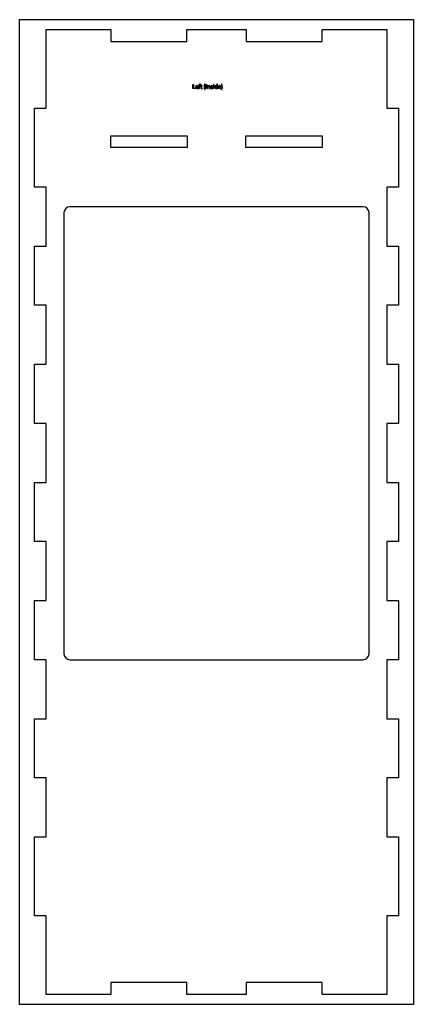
# Model space of a CAD drawing. Extents: x -84 to 483, y -508 to 909.
import ezdxf

# ---------------------------------------------------------------- set-up
doc = ezdxf.new("R2010")
doc.units = 0
doc.header["$MEASUREMENT"] = 0
doc.layers.add('LAYER_1', color=7, linetype='CONTINUOUS')

# ---------------------------------------------------------------- blocks, each defined once
blk = doc.blocks.new('BLOCK_2')
at = {"layer": 'LAYER_1', "color": 7}
blk.add_lwpolyline([(-45.7, 895), (47.1, 895), (47.1, 878), (157, 878), (157, 895), (242, 895), (242, 878), (351.9, 878), (351.9, 895), (444.7, 895), (444.7, 781.6), (461.7, 781.6), (461.7, 668.2), (444.7, 668.2), (444.7, 583.2), (461.7, 583.2), (461.7, 498.1), (444.7, 498.1), (444.7, 413.1), (461.7, 413.1), (461.7, 328.1), (444.7, 328.1), (444.7, 243), (461.7, 243), (461.7, 158), (444.7, 158), (444.7, 72.9), (461.7, 72.9), (461.7, -12.1), (444.7, -12.1), (444.7, -97.1), (461.7, -97.1), (461.7, -182.2), (444.7, -182.2), (444.7, -267.2), (461.7, -267.2), (461.7, -380.6), (444.7, -380.6), (444.7, -494), (351.9, -494), (351.9, -477), (242, -477), (242, -494), (157, -494), (157, -477), (47.1, -477), (47.1, -494), (-45.7, -494), (-45.7, -380.6), (-62.7, -380.6), (-62.7, -267.2), (-45.7, -267.2), (-45.7, -182.2), (-62.7, -182.2), (-62.7, -97.1), (-45.7, -97.1), (-45.7, -12.1), (-62.7, -12.1), (-62.7, 72.9), (-45.7, 72.9), (-45.7, 158), (-62.7, 158), (-62.7, 243), (-45.7, 243), (-45.7, 328.1), (-62.7, 328.1), (-62.7, 413.1), (-45.7, 413.1), (-45.7, 498.1), (-62.7, 498.1), (-62.7, 583.2), (-45.7, 583.2), (-45.7, 668.2), (-62.7, 668.2), (-62.7, 781.6), (-45.7, 781.6), (-45.7, 895)], dxfattribs=at)
blk = doc.blocks.new('BLOCK_3')
at = {"layer": 'LAYER_1', "color": 7}
for points in [[(47.4, 742.1), (157.3, 742.1), (157.3, 725.1), (47.4, 725.1), (47.4, 742.1)], [(241.7, 742.1), (351.6, 742.1), (351.6, 725.1), (241.7, 725.1), (241.7, 742.1)]]:
    blk.add_lwpolyline(points, dxfattribs=at)

msp = doc.modelspace()

# ---------------------------------------------------------------- hatches: boundary and pattern name
at = {"layer": 'LAYER_1'}
h = msp.add_hatch(color=1, dxfattribs=at)
h.dxf.hatch_style = 2
h.paths.add_polyline_path([(165.5, 816), (166.3, 816), (166.3, 810.6), (168.9, 810.6), (168.9, 809.9), (165.5, 809.9)])
h = msp.add_hatch(color=1, dxfattribs=at)
h.dxf.hatch_style = 2
edge = h.paths.add_edge_path()
edge.add_spline(control_points=[(170, 812), (170, 810.9), (170.7, 810.5), (171.5, 810.5), (172.1, 810.5), (172.4, 810.6), (172.7, 810.7), (172.7, 810.7), (172.9, 810.1), (172.9, 810.1), (172.6, 810), (172.1, 809.9), (171.4, 809.9), (170.1, 809.9), (169.3, 810.7), (169.3, 812.1), (169.3, 813.4), (170, 814.4), (171.3, 814.4), (172.7, 814.4), (173.1, 813.2), (173.1, 812.4), (173.1, 812.2), (173.1, 812.1), (173.1, 812), (173.1, 812), (170, 812), (170, 812), (170, 812), (170, 812), (170, 812)], knot_values=[0, 0, 0, 0, 1, 1, 1, 2, 2, 2, 3, 3, 3, 4, 4, 4, 5, 5, 5, 6, 6, 6, 7, 7, 7, 8, 8, 8, 9, 9, 9, 10, 10, 10, 10], degree=3, periodic=1)
edge = h.paths.add_edge_path()
edge.add_spline(control_points=[(172.3, 812.6), (172.3, 813), (172.1, 813.8), (171.2, 813.8), (170.4, 813.8), (170.1, 813.1), (170, 812.6), (170, 812.6), (172.3, 812.6), (172.3, 812.6)], knot_values=[0, 0, 0, 0, 1, 1, 1, 2, 2, 2, 3, 3, 3, 3], degree=3, periodic=1)
h = msp.add_hatch(color=1, dxfattribs=at)
h.dxf.hatch_style = 2
edge = h.paths.add_edge_path()
edge.add_spline(control_points=[(174.2, 809.9), (174.2, 809.9), (174.2, 813.7), (174.2, 813.7), (174.2, 813.7), (173.6, 813.7), (173.6, 813.7), (173.6, 813.7), (173.6, 814.3), (173.6, 814.3), (173.6, 814.3), (174.2, 814.3), (174.2, 814.3), (174.2, 814.3), (174.2, 814.5), (174.2, 814.5), (174.2, 815.1), (174.3, 815.7), (174.7, 816), (175, 816.3), (175.4, 816.4), (175.7, 816.4), (176, 816.4), (176.2, 816.4), (176.4, 816.3), (176.4, 816.3), (176.3, 815.7), (176.3, 815.7), (176.2, 815.8), (176, 815.8), (175.8, 815.8), (175.1, 815.8), (174.9, 815.2), (174.9, 814.5), (174.9, 814.5), (174.9, 814.3), (174.9, 814.3), (174.9, 814.3), (176, 814.3), (176, 814.3), (176, 814.3), (176, 813.7), (176, 813.7), (176, 813.7), (174.9, 813.7), (174.9, 813.7), (174.9, 813.7), (174.9, 809.9), (174.9, 809.9), (174.9, 809.9), (174.2, 809.9), (174.2, 809.9)], knot_values=[0, 0, 0, 0, 1, 1, 1, 2, 2, 2, 3, 3, 3, 4, 4, 4, 5, 5, 5, 6, 6, 6, 7, 7, 7, 8, 8, 8, 9, 9, 9, 10, 10, 10, 11, 11, 11, 12, 12, 12, 13, 13, 13, 14, 14, 14, 15, 15, 15, 16, 16, 16, 17, 17, 17, 17], degree=3, periodic=1)
h = msp.add_hatch(color=1, dxfattribs=at)
h.dxf.hatch_style = 2
edge = h.paths.add_edge_path()
edge.add_spline(control_points=[(177.8, 815.3), (177.8, 815.3), (177.8, 814.3), (177.8, 814.3), (177.8, 814.3), (178.9, 814.3), (178.9, 814.3), (178.9, 814.3), (178.9, 813.7), (178.9, 813.7), (178.9, 813.7), (177.8, 813.7), (177.8, 813.7), (177.8, 813.7), (177.8, 811.4), (177.8, 811.4), (177.8, 810.8), (177.9, 810.5), (178.4, 810.5), (178.6, 810.5), (178.7, 810.5), (178.8, 810.6), (178.8, 810.6), (178.9, 810), (178.9, 810), (178.7, 809.9), (178.5, 809.8), (178.1, 809.8), (177.8, 809.8), (177.5, 810), (177.3, 810.2), (177.1, 810.4), (177, 810.8), (177, 811.3), (177, 811.3), (177, 813.7), (177, 813.7), (177, 813.7), (176.3, 813.7), (176.3, 813.7), (176.3, 813.7), (176.3, 814.3), (176.3, 814.3), (176.3, 814.3), (177, 814.3), (177, 814.3), (177, 814.3), (177, 815.1), (177, 815.1), (177, 815.1), (177.8, 815.3), (177.8, 815.3)], knot_values=[0, 0, 0, 0, 1, 1, 1, 2, 2, 2, 3, 3, 3, 4, 4, 4, 5, 5, 5, 6, 6, 6, 7, 7, 7, 8, 8, 8, 9, 9, 9, 10, 10, 10, 11, 11, 11, 12, 12, 12, 13, 13, 13, 14, 14, 14, 15, 15, 15, 16, 16, 16, 17, 17, 17, 17], degree=3, periodic=1)
h = msp.add_hatch(color=1, dxfattribs=at)
h.dxf.hatch_style = 2
edge = h.paths.add_edge_path()
edge.add_spline(control_points=[(183.4, 816.2), (182.7, 815.3), (182.3, 814.1), (182.3, 812.5), (182.3, 810.9), (182.8, 809.8), (183.4, 808.9), (183.4, 808.9), (182.8, 808.9), (182.8, 808.9), (182.2, 809.6), (181.6, 810.8), (181.6, 812.5), (181.6, 814.3), (182.2, 815.4), (182.8, 816.2), (182.8, 816.2), (183.4, 816.2), (183.4, 816.2)], knot_values=[0, 0, 0, 0, 1, 1, 1, 2, 2, 2, 3, 3, 3, 4, 4, 4, 5, 5, 5, 6, 6, 6, 6], degree=3, periodic=1)
h = msp.add_hatch(color=1, dxfattribs=at)
h.dxf.hatch_style = 2
h.paths.add_polyline_path([(185.1, 816), (185.1, 809.9), (184.3, 809.9), (184.3, 816)])
h = msp.add_hatch(color=1, dxfattribs=at)
h.dxf.hatch_style = 2
edge = h.paths.add_edge_path()
edge.add_spline(control_points=[(186.5, 813.1), (186.5, 813.6), (186.5, 813.9), (186.5, 814.3), (186.5, 814.3), (187.2, 814.3), (187.2, 814.3), (187.2, 814.3), (187.2, 813.6), (187.2, 813.6), (187.2, 813.6), (187.2, 813.6), (187.2, 813.6), (187.4, 814), (187.9, 814.4), (188.7, 814.4), (189.3, 814.4), (190.2, 814), (190.2, 812.5), (190.2, 812.5), (190.2, 809.9), (190.2, 809.9), (190.2, 809.9), (189.4, 809.9), (189.4, 809.9), (189.4, 809.9), (189.4, 812.5), (189.4, 812.5), (189.4, 813.2), (189.1, 813.7), (188.4, 813.7), (187.9, 813.7), (187.5, 813.4), (187.3, 812.9), (187.3, 812.8), (187.3, 812.7), (187.3, 812.6), (187.3, 812.6), (187.3, 809.9), (187.3, 809.9), (187.3, 809.9), (186.5, 809.9), (186.5, 809.9), (186.5, 809.9), (186.5, 813.1), (186.5, 813.1), (186.5, 813.1), (186.5, 813.1), (186.5, 813.1)], knot_values=[0, 0, 0, 0, 1, 1, 1, 2, 2, 2, 3, 3, 3, 4, 4, 4, 5, 5, 5, 6, 6, 6, 7, 7, 7, 8, 8, 8, 9, 9, 9, 10, 10, 10, 11, 11, 11, 12, 12, 12, 13, 13, 13, 14, 14, 14, 15, 15, 15, 16, 16, 16, 16], degree=3, periodic=1)
h = msp.add_hatch(color=1, dxfattribs=at)
h.dxf.hatch_style = 2
edge = h.paths.add_edge_path()
edge.add_spline(control_points=[(191.4, 810.7), (191.6, 810.6), (192, 810.4), (192.4, 810.4), (193, 810.4), (193.3, 810.7), (193.3, 811.1), (193.3, 811.5), (193, 811.7), (192.5, 811.9), (191.7, 812.2), (191.3, 812.6), (191.3, 813.1), (191.3, 813.8), (191.9, 814.4), (192.8, 814.4), (193.2, 814.4), (193.6, 814.3), (193.9, 814.1), (193.9, 814.1), (193.7, 813.5), (193.7, 813.5), (193.5, 813.7), (193.2, 813.8), (192.8, 813.8), (192.3, 813.8), (192.1, 813.5), (192.1, 813.2), (192.1, 812.9), (192.3, 812.7), (192.9, 812.5), (193.6, 812.2), (194, 811.8), (194, 811.2), (194, 810.4), (193.4, 809.8), (192.4, 809.8), (191.9, 809.8), (191.5, 810), (191.2, 810.2), (191.2, 810.2), (191.4, 810.7), (191.4, 810.7)], knot_values=[0, 0, 0, 0, 1, 1, 1, 2, 2, 2, 3, 3, 3, 4, 4, 4, 5, 5, 5, 6, 6, 6, 7, 7, 7, 8, 8, 8, 9, 9, 9, 10, 10, 10, 11, 11, 11, 12, 12, 12, 13, 13, 13, 14, 14, 14, 14], degree=3, periodic=1)
h = msp.add_hatch(color=1, dxfattribs=at)
h.dxf.hatch_style = 2
edge = h.paths.add_edge_path()
edge.add_spline(control_points=[(195.9, 815.5), (195.9, 815.3), (195.7, 815), (195.4, 815), (195.1, 815), (195, 815.3), (195, 815.5), (195, 815.8), (195.1, 816), (195.4, 816), (195.7, 816), (195.9, 815.8), (195.9, 815.5)], knot_values=[0, 0, 0, 0, 1, 1, 1, 2, 2, 2, 3, 3, 3, 4, 4, 4, 4], degree=3, periodic=1)
h.paths.add_polyline_path([(195.1, 809.9), (195.1, 814.3), (195.8, 814.3), (195.8, 809.9)])
h = msp.add_hatch(color=1, dxfattribs=at)
h.dxf.hatch_style = 2
edge = h.paths.add_edge_path()
edge.add_spline(control_points=[(200.9, 816.3), (200.9, 816.3), (200.9, 811.1), (200.9, 811.1), (200.9, 810.7), (200.9, 810.2), (200.9, 809.9), (200.9, 809.9), (200.2, 809.9), (200.2, 809.9), (200.2, 809.9), (200.2, 810.7), (200.2, 810.7), (200.2, 810.7), (200.2, 810.7), (200.2, 810.7), (199.9, 810.2), (199.4, 809.9), (198.7, 809.9), (197.7, 809.9), (196.8, 810.7), (196.8, 812.1), (196.8, 813.5), (197.7, 814.4), (198.8, 814.4), (199.5, 814.4), (199.9, 814.1), (200.1, 813.7), (200.1, 813.7), (200.1, 813.7), (200.1, 813.7), (200.1, 813.7), (200.1, 816.3), (200.1, 816.3), (200.1, 816.3), (200.9, 816.3), (200.9, 816.3)], knot_values=[0, 0, 0, 0, 1, 1, 1, 2, 2, 2, 3, 3, 3, 4, 4, 4, 5, 5, 5, 6, 6, 6, 7, 7, 7, 8, 8, 8, 9, 9, 9, 10, 10, 10, 11, 11, 11, 12, 12, 12, 12], degree=3, periodic=1)
edge = h.paths.add_edge_path()
edge.add_spline(control_points=[(200.1, 812.5), (200.1, 812.6), (200.1, 812.8), (200.1, 812.9), (200, 813.4), (199.5, 813.8), (198.9, 813.8), (198.1, 813.8), (197.6, 813.1), (197.6, 812.1), (197.6, 811.2), (198.1, 810.5), (198.9, 810.5), (199.5, 810.5), (199.9, 810.8), (200.1, 811.4), (200.1, 811.5), (200.1, 811.6), (200.1, 811.8), (200.1, 811.8), (200.1, 812.5), (200.1, 812.5), (200.1, 812.5), (200.1, 812.5), (200.1, 812.5)], knot_values=[0, 0, 0, 0, 1, 1, 1, 2, 2, 2, 3, 3, 3, 4, 4, 4, 5, 5, 5, 6, 6, 6, 7, 7, 7, 8, 8, 8, 8], degree=3, periodic=1)
h = msp.add_hatch(color=1, dxfattribs=at)
h.dxf.hatch_style = 2
edge = h.paths.add_edge_path()
edge.add_spline(control_points=[(202.7, 812), (202.7, 810.9), (203.4, 810.5), (204.2, 810.5), (204.7, 810.5), (205.1, 810.6), (205.4, 810.7), (205.4, 810.7), (205.5, 810.1), (205.5, 810.1), (205.2, 810), (204.8, 809.9), (204.1, 809.9), (202.7, 809.9), (201.9, 810.7), (201.9, 812.1), (201.9, 813.4), (202.7, 814.4), (204, 814.4), (205.4, 814.4), (205.8, 813.2), (205.8, 812.4), (205.8, 812.2), (205.8, 812.1), (205.7, 812), (205.7, 812), (202.7, 812), (202.7, 812), (202.7, 812), (202.7, 812), (202.7, 812)], knot_values=[0, 0, 0, 0, 1, 1, 1, 2, 2, 2, 3, 3, 3, 4, 4, 4, 5, 5, 5, 6, 6, 6, 7, 7, 7, 8, 8, 8, 9, 9, 9, 10, 10, 10, 10], degree=3, periodic=1)
edge = h.paths.add_edge_path()
edge.add_spline(control_points=[(205, 812.6), (205, 813), (204.8, 813.8), (203.9, 813.8), (203.1, 813.8), (202.7, 813.1), (202.7, 812.6), (202.7, 812.6), (205, 812.6), (205, 812.6)], knot_values=[0, 0, 0, 0, 1, 1, 1, 2, 2, 2, 3, 3, 3, 3], degree=3, periodic=1)
h = msp.add_hatch(color=1, dxfattribs=at)
h.dxf.hatch_style = 2
edge = h.paths.add_edge_path()
edge.add_spline(control_points=[(206.3, 808.9), (206.9, 809.8), (207.4, 810.9), (207.4, 812.5), (207.4, 814.2), (206.9, 815.3), (206.3, 816.2), (206.3, 816.2), (206.9, 816.2), (206.9, 816.2), (207.4, 815.5), (208.1, 814.3), (208.1, 812.5), (208, 810.8), (207.4, 809.6), (206.9, 808.9), (206.9, 808.9), (206.3, 808.9), (206.3, 808.9)], knot_values=[0, 0, 0, 0, 1, 1, 1, 2, 2, 2, 3, 3, 3, 4, 4, 4, 5, 5, 5, 6, 6, 6, 6], degree=3, periodic=1)

# ---------------------------------------------------------------- linework, layer by layer
at = {"layer": 'LAYER_1', "color": 7}
msp.add_lwpolyline([(-84, 909.2), (483, 909.2), (483, -508.2), (-84, -508.2), (-84, 909.2)], dxfattribs=at)
at = {"layer": 'LAYER_1'}
for points in [[(165.5, 816), (166.3, 816), (166.3, 810.6), (168.9, 810.6), (168.9, 809.9), (165.5, 809.9), (165.5, 816), (165.5, 816)], [(185.1, 816), (185.1, 809.9), (184.3, 809.9), (184.3, 816), (185.1, 816)], [(195.1, 809.9), (195.1, 814.3), (195.8, 814.3), (195.8, 809.9), (195.1, 809.9)]]:
    msp.add_lwpolyline(points, dxfattribs=at)
for points, knots in [([(170, 812), (170, 810.9), (170.7, 810.5), (171.5, 810.5), (172.1, 810.5), (172.4, 810.6), (172.7, 810.7), (172.7, 810.7), (172.9, 810.1), (172.9, 810.1), (172.6, 810), (172.1, 809.9), (171.4, 809.9), (170.1, 809.9), (169.3, 810.7), (169.3, 812.1), (169.3, 813.4), (170, 814.4), (171.3, 814.4), (172.7, 814.4), (173.1, 813.2), (173.1, 812.4), (173.1, 812.2), (173.1, 812.1), (173.1, 812), (173.1, 812), (170, 812), (170, 812), (170, 812), (170, 812), (170, 812)], [0, 0, 0, 0, 1, 1, 1, 2, 2, 2, 3, 3, 3, 4, 4, 4, 5, 5, 5, 6, 6, 6, 7, 7, 7, 8, 8, 8, 9, 9, 9, 10, 10, 10, 10]), ([(172.3, 812.6), (172.3, 813), (172.1, 813.8), (171.2, 813.8), (170.4, 813.8), (170.1, 813.1), (170, 812.6), (170, 812.6), (172.3, 812.6), (172.3, 812.6)], [0, 0, 0, 0, 1, 1, 1, 2, 2, 2, 3, 3, 3, 3]), ([(174.2, 809.9), (174.2, 809.9), (174.2, 813.7), (174.2, 813.7), (174.2, 813.7), (173.6, 813.7), (173.6, 813.7), (173.6, 813.7), (173.6, 814.3), (173.6, 814.3), (173.6, 814.3), (174.2, 814.3), (174.2, 814.3), (174.2, 814.3), (174.2, 814.5), (174.2, 814.5), (174.2, 815.1), (174.3, 815.7), (174.7, 816), (175, 816.3), (175.4, 816.4), (175.7, 816.4), (176, 816.4), (176.2, 816.4), (176.4, 816.3), (176.4, 816.3), (176.3, 815.7), (176.3, 815.7), (176.2, 815.8), (176, 815.8), (175.8, 815.8), (175.1, 815.8), (174.9, 815.2), (174.9, 814.5), (174.9, 814.5), (174.9, 814.3), (174.9, 814.3), (174.9, 814.3), (176, 814.3), (176, 814.3), (176, 814.3), (176, 813.7), (176, 813.7), (176, 813.7), (174.9, 813.7), (174.9, 813.7), (174.9, 813.7), (174.9, 809.9), (174.9, 809.9), (174.9, 809.9), (174.2, 809.9), (174.2, 809.9)], [0, 0, 0, 0, 1, 1, 1, 2, 2, 2, 3, 3, 3, 4, 4, 4, 5, 5, 5, 6, 6, 6, 7, 7, 7, 8, 8, 8, 9, 9, 9, 10, 10, 10, 11, 11, 11, 12, 12, 12, 13, 13, 13, 14, 14, 14, 15, 15, 15, 16, 16, 16, 17, 17, 17, 17]), ([(177.8, 815.3), (177.8, 815.3), (177.8, 814.3), (177.8, 814.3), (177.8, 814.3), (178.9, 814.3), (178.9, 814.3), (178.9, 814.3), (178.9, 813.7), (178.9, 813.7), (178.9, 813.7), (177.8, 813.7), (177.8, 813.7), (177.8, 813.7), (177.8, 811.4), (177.8, 811.4), (177.8, 810.8), (177.9, 810.5), (178.4, 810.5), (178.6, 810.5), (178.7, 810.5), (178.8, 810.6), (178.8, 810.6), (178.9, 810), (178.9, 810), (178.7, 809.9), (178.5, 809.8), (178.1, 809.8), (177.8, 809.8), (177.5, 810), (177.3, 810.2), (177.1, 810.4), (177, 810.8), (177, 811.3), (177, 811.3), (177, 813.7), (177, 813.7), (177, 813.7), (176.3, 813.7), (176.3, 813.7), (176.3, 813.7), (176.3, 814.3), (176.3, 814.3), (176.3, 814.3), (177, 814.3), (177, 814.3), (177, 814.3), (177, 815.1), (177, 815.1), (177, 815.1), (177.8, 815.3), (177.8, 815.3)], [0, 0, 0, 0, 1, 1, 1, 2, 2, 2, 3, 3, 3, 4, 4, 4, 5, 5, 5, 6, 6, 6, 7, 7, 7, 8, 8, 8, 9, 9, 9, 10, 10, 10, 11, 11, 11, 12, 12, 12, 13, 13, 13, 14, 14, 14, 15, 15, 15, 16, 16, 16, 17, 17, 17, 17]), ([(183.4, 816.2), (182.7, 815.3), (182.3, 814.1), (182.3, 812.5), (182.3, 810.9), (182.8, 809.8), (183.4, 808.9), (183.4, 808.9), (182.8, 808.9), (182.8, 808.9), (182.2, 809.6), (181.6, 810.8), (181.6, 812.5), (181.6, 814.3), (182.2, 815.4), (182.8, 816.2), (182.8, 816.2), (183.4, 816.2), (183.4, 816.2)], [0, 0, 0, 0, 1, 1, 1, 2, 2, 2, 3, 3, 3, 4, 4, 4, 5, 5, 5, 6, 6, 6, 6]), ([(186.5, 813.1), (186.5, 813.6), (186.5, 813.9), (186.5, 814.3), (186.5, 814.3), (187.2, 814.3), (187.2, 814.3), (187.2, 814.3), (187.2, 813.6), (187.2, 813.6), (187.2, 813.6), (187.2, 813.6), (187.2, 813.6), (187.4, 814), (187.9, 814.4), (188.7, 814.4), (189.3, 814.4), (190.2, 814), (190.2, 812.5), (190.2, 812.5), (190.2, 809.9), (190.2, 809.9), (190.2, 809.9), (189.4, 809.9), (189.4, 809.9), (189.4, 809.9), (189.4, 812.5), (189.4, 812.5), (189.4, 813.2), (189.1, 813.7), (188.4, 813.7), (187.9, 813.7), (187.5, 813.4), (187.3, 812.9), (187.3, 812.8), (187.3, 812.7), (187.3, 812.6), (187.3, 812.6), (187.3, 809.9), (187.3, 809.9), (187.3, 809.9), (186.5, 809.9), (186.5, 809.9), (186.5, 809.9), (186.5, 813.1), (186.5, 813.1), (186.5, 813.1), (186.5, 813.1), (186.5, 813.1)], [0, 0, 0, 0, 1, 1, 1, 2, 2, 2, 3, 3, 3, 4, 4, 4, 5, 5, 5, 6, 6, 6, 7, 7, 7, 8, 8, 8, 9, 9, 9, 10, 10, 10, 11, 11, 11, 12, 12, 12, 13, 13, 13, 14, 14, 14, 15, 15, 15, 16, 16, 16, 16]), ([(191.4, 810.7), (191.6, 810.6), (192, 810.4), (192.4, 810.4), (193, 810.4), (193.3, 810.7), (193.3, 811.1), (193.3, 811.5), (193, 811.7), (192.5, 811.9), (191.7, 812.2), (191.3, 812.6), (191.3, 813.1), (191.3, 813.8), (191.9, 814.4), (192.8, 814.4), (193.2, 814.4), (193.6, 814.3), (193.9, 814.1), (193.9, 814.1), (193.7, 813.5), (193.7, 813.5), (193.5, 813.7), (193.2, 813.8), (192.8, 813.8), (192.3, 813.8), (192.1, 813.5), (192.1, 813.2), (192.1, 812.9), (192.3, 812.7), (192.9, 812.5), (193.6, 812.2), (194, 811.8), (194, 811.2), (194, 810.4), (193.4, 809.8), (192.4, 809.8), (191.9, 809.8), (191.5, 810), (191.2, 810.2), (191.2, 810.2), (191.4, 810.7), (191.4, 810.7)], [0, 0, 0, 0, 1, 1, 1, 2, 2, 2, 3, 3, 3, 4, 4, 4, 5, 5, 5, 6, 6, 6, 7, 7, 7, 8, 8, 8, 9, 9, 9, 10, 10, 10, 11, 11, 11, 12, 12, 12, 13, 13, 13, 14, 14, 14, 14]), ([(195.9, 815.5), (195.9, 815.3), (195.7, 815), (195.4, 815), (195.1, 815), (195, 815.3), (195, 815.5), (195, 815.8), (195.1, 816), (195.4, 816), (195.7, 816), (195.9, 815.8), (195.9, 815.5)], [0, 0, 0, 0, 1, 1, 1, 2, 2, 2, 3, 3, 3, 4, 4, 4, 4]), ([(200.9, 816.3), (200.9, 816.3), (200.9, 811.1), (200.9, 811.1), (200.9, 810.7), (200.9, 810.2), (200.9, 809.9), (200.9, 809.9), (200.2, 809.9), (200.2, 809.9), (200.2, 809.9), (200.2, 810.7), (200.2, 810.7), (200.2, 810.7), (200.2, 810.7), (200.2, 810.7), (199.9, 810.2), (199.4, 809.9), (198.7, 809.9), (197.7, 809.9), (196.8, 810.7), (196.8, 812.1), (196.8, 813.5), (197.7, 814.4), (198.8, 814.4), (199.5, 814.4), (199.9, 814.1), (200.1, 813.7), (200.1, 813.7), (200.1, 813.7), (200.1, 813.7), (200.1, 813.7), (200.1, 816.3), (200.1, 816.3), (200.1, 816.3), (200.9, 816.3), (200.9, 816.3)], [0, 0, 0, 0, 1, 1, 1, 2, 2, 2, 3, 3, 3, 4, 4, 4, 5, 5, 5, 6, 6, 6, 7, 7, 7, 8, 8, 8, 9, 9, 9, 10, 10, 10, 11, 11, 11, 12, 12, 12, 12]), ([(200.1, 812.5), (200.1, 812.6), (200.1, 812.8), (200.1, 812.9), (200, 813.4), (199.5, 813.8), (198.9, 813.8), (198.1, 813.8), (197.6, 813.1), (197.6, 812.1), (197.6, 811.2), (198.1, 810.5), (198.9, 810.5), (199.5, 810.5), (199.9, 810.8), (200.1, 811.4), (200.1, 811.5), (200.1, 811.6), (200.1, 811.8), (200.1, 811.8), (200.1, 812.5), (200.1, 812.5), (200.1, 812.5), (200.1, 812.5), (200.1, 812.5)], [0, 0, 0, 0, 1, 1, 1, 2, 2, 2, 3, 3, 3, 4, 4, 4, 5, 5, 5, 6, 6, 6, 7, 7, 7, 8, 8, 8, 8]), ([(202.7, 812), (202.7, 810.9), (203.4, 810.5), (204.2, 810.5), (204.7, 810.5), (205.1, 810.6), (205.4, 810.7), (205.4, 810.7), (205.5, 810.1), (205.5, 810.1), (205.2, 810), (204.8, 809.9), (204.1, 809.9), (202.7, 809.9), (201.9, 810.7), (201.9, 812.1), (201.9, 813.4), (202.7, 814.4), (204, 814.4), (205.4, 814.4), (205.8, 813.2), (205.8, 812.4), (205.8, 812.2), (205.8, 812.1), (205.7, 812), (205.7, 812), (202.7, 812), (202.7, 812), (202.7, 812), (202.7, 812), (202.7, 812)], [0, 0, 0, 0, 1, 1, 1, 2, 2, 2, 3, 3, 3, 4, 4, 4, 5, 5, 5, 6, 6, 6, 7, 7, 7, 8, 8, 8, 9, 9, 9, 10, 10, 10, 10]), ([(205, 812.6), (205, 813), (204.8, 813.8), (203.9, 813.8), (203.1, 813.8), (202.7, 813.1), (202.7, 812.6), (202.7, 812.6), (205, 812.6), (205, 812.6)], [0, 0, 0, 0, 1, 1, 1, 2, 2, 2, 3, 3, 3, 3]), ([(206.3, 808.9), (206.9, 809.8), (207.4, 810.9), (207.4, 812.5), (207.4, 814.2), (206.9, 815.3), (206.3, 816.2), (206.3, 816.2), (206.9, 816.2), (206.9, 816.2), (207.4, 815.5), (208.1, 814.3), (208.1, 812.5), (208, 810.8), (207.4, 809.6), (206.9, 808.9), (206.9, 808.9), (206.3, 808.9), (206.3, 808.9)], [0, 0, 0, 0, 1, 1, 1, 2, 2, 2, 3, 3, 3, 4, 4, 4, 5, 5, 5, 6, 6, 6, 6])]:
    msp.add_open_spline(points, degree=3, knots=knots, dxfattribs=at)
at = {"layer": 'LAYER_1', "color": 7}
msp.add_open_spline([(419.2, -3.6), (419.2, -8.3), (415.4, -12.1), (410.7, -12.1), (410.7, -12.1), (-11.7, -12.1), (-11.7, -12.1), (-16.4, -12.1), (-20.2, -8.3), (-20.2, -3.6), (-20.2, -3.6), (-20.2, 631.4), (-20.2, 631.4), (-20.2, 636.1), (-16.4, 639.9), (-11.7, 639.9), (-11.7, 639.9), (410.7, 639.9), (410.7, 639.9), (415.4, 639.9), (419.2, 636.1), (419.2, 631.4), (419.2, 631.4), (419.2, -3.6), (419.2, -3.6)], degree=3, knots=[0, 0, 0, 0, 1, 1, 1, 2, 2, 2, 3, 3, 3, 4, 4, 4, 5, 5, 5, 6, 6, 6, 7, 7, 7, 8, 8, 8, 8], dxfattribs=at)

# ---------------------------------------------------------------- block references
at = {"layer": 'LAYER_1'}
for name in ['BLOCK_2', 'BLOCK_3']:
    msp.add_blockref(name, (0, 0), dxfattribs=at)

doc.saveas('drawing.dxf')
